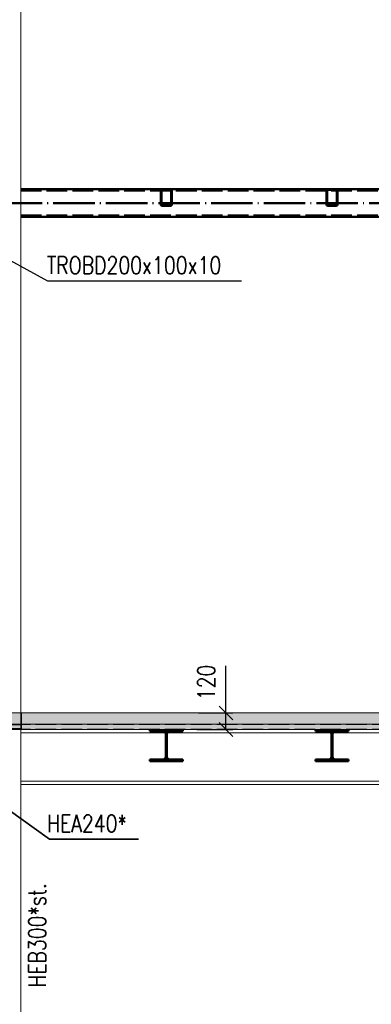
# Paper-space layout 'Layout1' of a CAD drawing. Extents: x -2 to 1380, y -36 to 422.
# Tile 21 of 54: x 755 to 806, y 126 to 269. Entities that reach past the tile are written whole.
import ezdxf

# ---------------------------------------------------------------- set-up
doc = ezdxf.new("R2010")
doc.units = 0
doc.linetypes.add('ACAD_ISO02W100', pattern=[15, 12, -3])
doc.linetypes.add('ACAD_ISO04W100', pattern=[30.5, 24, -3, 0.5, -3])
doc.layers.get('0').update_dxf_attribs({"linetype": 'CONTINUOUS'})
doc.layers.get('DEFPOINTS').update_dxf_attribs({"color": 132, "linetype": 'CONTINUOUS'})
for name, color, linetype, lineweight in [('SS_1.ET-HALA_TaO-PRISTAVBA-PODLAH.NOSNIKY', 9, 'CONTINUOUS', 13), ('SS_1.ET-HALA_TaO-SLOUP', 9, 'CONTINUOUS', 13), ('SS_2.ET-HALA_TaO-PRISTAVBA-PODLAH.NOSNIKY', 172, 'CONTINUOUS', 50), ('SS_2.ET-HALA_TaO-PRISTAVBA-PODLAHA', 9, 'CONTINUOUS', 5), ('SS_2.ET-HALA_TaO-PRISTAVBA-TRAPEZ.PLECH', 153, 'CONTINUOUS', 18), ('SS_2.ET-HALA_TaO-PRISTAVBA-VNITRNI_KCE', 190, 'CONTINUOUS', 50), ('SS_KOTY', 3, 'CONTINUOUS', 25), ('SS_POPIS_PROFILU', 13, 'CONTINUOUS', 25), ('SS_POPIS_PROFILU_S355', 2, 'CONTINUOUS', 35), ('SS_SRAFY', 8, 'CONTINUOUS', 18), ('SS_STAV.OK-POPIS_PROFILU', 9, 'CONTINUOUS', 13)]:
    doc.layers.add(name, color=color, linetype=linetype, lineweight=lineweight)
doc.styles.add('ROMANS', font='romans.shx', dxfattribs={"width": 0.8})
doc.styles.add('romans.shx', font='romans.shx', dxfattribs={"height": 5})
doc.dimstyles.new('A-1_(2.5)_50AS', dxfattribs={"dimtxt": 2.5, "dimasz": 2, "dimexe": 1, "dimexo": 2, "dimgap": 0, "dimtad": 0, "dimdec": 1, "dimlfac": 50, "dimrnd": 1, "dimtxsty": 'ROMANS', "dimblk1": 'OBLIQUE', "dimblk2": 'OBLIQUE', "dimsah": 1, "dimcen": 2, "dimclrd": 256, "dimclre": 256, "dimclrt": 256, "dimadec": 1, "dimazin": 2, "dimtfac": 0.714286, "dimtdec": 1, "dimtmove": 0, "dimatfit": 3, "dimldrblk": 'OPEN', "dimfxl": 1, "dimtvp": 1.142857, "dimtfill": 1, "dimtolj": 1, "dimlwd": -1, "dimlwe": -1, "dimarcsym": 0})
pattern_1 = [(45, (735.425647, 66.093935), (-0.04490128, 0.04490128), [])]
pattern_2 = [(45, (735.4256, 66.0939), (-0.898026, 0.898026), []), (45, (736.3237, 66.0939), (-0.898026, 0.898026), [1.5875, -0.3175, 0, -0.3175])]

# ---------------------------------------------------------------- blocks, each defined once
blk = doc.blocks.new('_Oblique')
at = {"color": 0, "linetype": 'ByBlock', "lineweight": -2}
blk.add_line((-0.5, -0.5), (0.5, 0.5), dxfattribs=at)
blk = doc.blocks.new('*D64')
at = {"layer": 'DEFPOINTS', "color": 0, "transparency": 16777216}
for p in [(778.88, 168.09, -277726.9), (784.87, 168.09), (778.63, 165.69, -277726.9)]:
    blk.add_point(p, dxfattribs=at)
at = {"layer": 'SS_KOTY', "transparency": 16777216}
for p, q in [((784.87, 168.09), (784.87, 174.95)), ((780.88, 168.09), (785.87, 168.09)), ((784.87, 165.69), (784.87, 168.09)), ((780.63, 165.69), (785.87, 165.69))]:
    blk.add_line(p, q, dxfattribs=at)
at = {"layer": 'SS_KOTY', "transparency": 16777216, "xscale": 2, "yscale": 2, "zscale": 2}
for p, rotation in [((784.87, 168.09), 90), ((784.87, 165.69), 270)]:
    blk.add_blockref('_Oblique', p, dxfattribs=dict(at, rotation=rotation))
at = {"layer": 'SS_KOTY', "transparency": 16777216, "insert": (782.01, 172.52), "char_height": 2.5, "attachment_point": 5, "rotation": 90, "style": 'ROMANS', "bg_fill": 3, "box_fill_scale": 1.1, "bg_fill_color": 256, "bg_fill_true_color": 13158600, "bg_fill_transparency": 0}
blk.add_mtext('\\A1;120', dxfattribs=at)
blk = doc.blocks.new('_OPEN')
at = {"color": 0, "linetype": 'ByBlock'}
for p, q in [((-1, 0.167), (0, 0)), ((0, 0), (-1, -0.167)), ((0, 0), (-1, 0))]:
    blk.add_line(p, q, dxfattribs=at)

psp = doc.layouts.get("Layout1")

# ---------------------------------------------------------------- hatches: boundary and pattern name
at = {"layer": 'SS_SRAFY'}
h = psp.add_hatch(dxfattribs=at)
h.set_pattern_fill('ANSI31', color=5, scale=0.02, style=0)
h.set_pattern_definition(pattern_1)
h.paths.add_polyline_path([(776.8256, 244.0939), (775.6256, 244.0939, 0.41421356), (775.4256, 243.8939), (775.4256, 241.8939, 0.41421356), (775.6256, 241.6939), (776.8256, 241.6939, 0.41421356), (777.0256, 241.8939), (777.0256, 243.8939, 0.41421356)], flags=0)
h.paths.add_polyline_path([(776.9256, 243.8939), (776.9256, 241.8939, -0.41421356), (776.8256, 241.7939), (775.6256, 241.7939, -0.41421356), (775.5256, 241.8939), (775.5256, 243.8939, -0.41421356), (775.6256, 243.9939), (776.8256, 243.9939, -0.41421356)], flags=0)
h = psp.add_hatch(dxfattribs=at)
h.set_pattern_fill('ANSI31', color=5, scale=0.02, style=0)
h.set_pattern_definition(pattern_1)
h.paths.add_polyline_path([(800.8256, 244.0939), (799.6256, 244.0939, 0.41421356), (799.4256, 243.8939), (799.4256, 241.8939, 0.41421356), (799.6256, 241.6939), (800.8256, 241.6939, 0.41421356), (801.0256, 241.8939), (801.0256, 243.8939, 0.41421356)], flags=0)
h.paths.add_polyline_path([(800.9256, 243.8939), (800.9256, 241.8939, -0.41421356), (800.8256, 241.7939), (799.6256, 241.7939, -0.41421356), (799.5256, 241.8939), (799.5256, 243.8939, -0.41421356), (799.6256, 243.9939), (800.8256, 243.9939, -0.41421356)], flags=0)
h = psp.add_hatch(dxfattribs=at)
h.set_pattern_fill('ANSI31', color=5, scale=0.02, style=0)
h.set_pattern_definition(pattern_1)
h.paths.add_polyline_path([(800.7206, 165.4539), (802.6256, 165.4539), (802.6256, 165.6939), (797.8256, 165.6939), (797.8256, 165.4539), (799.7306, 165.4539, -0.41421356), (800.1506, 165.0339), (800.1506, 161.7539, -0.41421365), (799.7306, 161.3339), (797.8256, 161.3339), (797.8256, 161.0939), (802.6256, 161.0939), (802.6256, 161.3339), (800.7206, 161.3339, -0.41421348), (800.3006, 161.7539), (800.3006, 165.0339, -0.41421356)], flags=0)

# ---------------------------------------------------------------- linework, layer by layer
at = {"layer": 'SS_1.ET-HALA_TaO-PRISTAVBA-PODLAH.NOSNIKY', "color": 5, "linetype": 'Continuous', "ltscale": 0.25}
for p, q in [((755.1257, 165.2139), (755.1257, 165.6939)), ((755.1257, 165.2139), (776.0761, 165.2139)), ((800.3752, 165.2139), (824.0761, 165.2139)), ((893.2256, 158.1739), (755.1257, 158.1739)), ((755.1257, 157.6939), (893.2256, 157.6939))]:
    psp.add_line(p, q, dxfattribs=at)
at = {"layer": 'SS_1.ET-HALA_TaO-PRISTAVBA-PODLAH.NOSNIKY', "color": 9, "linetype": 'ACAD_ISO02W100', "ltscale": 0.25}
for p, q in [((776.0761, 165.2139), (776.3752, 165.2139)), ((800.0761, 165.2139), (800.3752, 165.2139))]:
    psp.add_line(p, q, dxfattribs=at)
at = {"layer": 'SS_1.ET-HALA_TaO-SLOUP', "color": 5, "linetype": 'Continuous', "ltscale": 0.25}
for p, q in [((755.1256, 168.0939), (755.1256, 345.7627)), ((755.1256, 66.0939), (755.1256, 165.2139))]:
    psp.add_line(p, q, dxfattribs=at)
at = {"layer": 'SS_1.ET-HALA_TaO-SLOUP', "color": 9, "linetype": 'ACAD_ISO02W100', "ltscale": 0.25}
psp.add_line((755.1256, 165.6939), (755.1256, 168.0939), dxfattribs=at)
at = {"layer": 'SS_2.ET-HALA_TaO-PRISTAVBA-PODLAH.NOSNIKY', "color": 1, "linetype": 'Continuous', "ltscale": 0.25}
for p, q in [((773.8256, 165.6939), (773.8256, 165.4539)), ((775.7306, 165.4539), (773.8256, 165.4539)), ((776.1506, 165.0339), (776.1506, 161.7539)), ((776.3006, 161.7539), (776.3006, 165.0339)), ((797.8256, 165.6939), (797.8256, 165.4539)), ((799.7306, 165.4539), (797.8256, 165.4539)), ((800.1506, 165.0339), (800.1506, 161.7539)), ((800.3006, 161.7539), (800.3006, 165.0339)), ((802.6256, 165.4539), (800.7206, 165.4539)), ((802.6256, 165.4539), (802.6256, 165.6939)), ((775.7306, 161.3339), (773.8256, 161.3339)), ((773.8256, 161.3339), (773.8256, 161.0939)), ((773.8256, 161.0939), (778.6256, 161.0939)), ((778.6256, 161.3339), (776.7206, 161.3339)), ((778.6256, 161.0939), (778.6256, 161.3339)), ((799.7306, 161.3339), (797.8256, 161.3339)), ((797.8256, 161.3339), (797.8256, 161.0939)), ((797.8256, 161.0939), (802.6256, 161.0939)), ((802.6256, 161.3339), (800.7206, 161.3339)), ((802.6256, 161.0939), (802.6256, 161.3339))]:
    psp.add_line(p, q, dxfattribs=at)
at = {"layer": 'SS_2.ET-HALA_TaO-PRISTAVBA-PODLAH.NOSNIKY', "color": 3, "linetype": 'ACAD_ISO02W100', "ltscale": 0.25}
for p, q in [((776.3006, 164.7739), (776.1506, 164.7739)), ((776.1506, 164.6739), (776.3006, 164.6739)), ((800.3006, 164.7739), (800.1506, 164.7739)), ((800.1506, 164.6739), (800.3006, 164.6739))]:
    psp.add_line(p, q, dxfattribs=at)
at = {"layer": 'SS_2.ET-HALA_TaO-PRISTAVBA-PODLAH.NOSNIKY', "color": 1, "linetype": 'Continuous', "ltscale": 0.25, "extrusion": (-6.12323e-17, 6.12323e-17, -1)}
for centre, start, end in [((-775.7306, 165.0339), 90, 180), ((-776.7206, 165.0339), 0, 90), ((-799.7306, 165.0339), 90, 180), ((-800.7206, 165.0339), 0, 90), ((-799.7306, 161.7539), 180, 270), ((-800.7206, 161.7539), 270, 0)]:
    psp.add_arc(centre, 0.42, start, end, dxfattribs=at)
at = {"layer": 'SS_2.ET-HALA_TaO-PRISTAVBA-PODLAH.NOSNIKY', "color": 1, "linetype": 'Continuous', "ltscale": 0.25, "extrusion": (1.14805e-12, -2.77173e-12, -1)}
psp.add_arc((-775.7306, 161.7539), 0.42, 180, 270, dxfattribs=at)
at = {"layer": 'SS_2.ET-HALA_TaO-PRISTAVBA-PODLAH.NOSNIKY', "color": 1, "linetype": 'Continuous', "ltscale": 0.25, "extrusion": (-2.77185e-12, -1.14805e-12, -1)}
psp.add_arc((-776.7206, 161.7539, 0), 0.42, 270, 360, dxfattribs=at)
at = {"layer": 'SS_2.ET-HALA_TaO-PRISTAVBA-PODLAHA', "color": 9, "linetype": 'ACAD_ISO02W100', "ltscale": 0.25}
for p, q in [((755.2257, 166.4739), (755.2257, 168.0939)), ((755.2257, 166.3639), (749.2256, 166.3639)), ((749.2256, 165.8394), (755.2257, 165.8394)), ((755.2257, 166.3639), (755.2257, 166.4739)), ((755.2257, 165.7397), (755.2257, 166.3639)), ((755.2257, 165.7328), (755.2257, 165.7397)), ((755.2257, 165.7154), (755.2257, 165.7328))]:
    psp.add_line(p, q, dxfattribs=at)
at = {"layer": 'SS_2.ET-HALA_TaO-PRISTAVBA-VNITRNI_KCE', "color": 1, "linetype": 'Continuous', "ltscale": 0.25}
for p, q in [((755.1257, 244.0939), (775.6256, 244.0939)), ((775.4256, 243.8939), (775.4256, 241.8939)), ((775.5256, 241.8939), (775.5256, 243.8939)), ((775.6256, 244.0939), (776.8256, 244.0939)), ((775.6256, 243.9939), (776.8256, 243.9939)), ((776.8256, 244.0939), (799.6256, 244.0939)), ((776.9256, 243.8939), (776.9256, 241.8939)), ((777.0256, 241.8939), (777.0256, 243.8939)), ((799.4256, 243.8939), (799.4256, 241.8939)), ((799.5256, 241.8939), (799.5256, 243.8939)), ((799.6256, 244.0939), (800.8256, 244.0939)), ((799.6256, 243.9939), (800.8256, 243.9939)), ((800.8256, 244.0939), (823.6256, 244.0939)), ((800.9256, 243.8939), (800.9256, 241.8939)), ((801.0256, 241.8939), (801.0256, 243.8939)), ((776.8256, 241.7939), (775.6256, 241.7939)), ((775.6256, 241.6939), (776.8256, 241.6939)), ((800.8256, 241.7939), (799.6256, 241.7939)), ((799.6256, 241.6939), (800.8256, 241.6939)), ((755.1257, 240.0939), (893.2256, 240.0939))]:
    psp.add_line(p, q, dxfattribs=at)
at = {"layer": 'SS_2.ET-HALA_TaO-PRISTAVBA-VNITRNI_KCE', "color": 3, "linetype": 'ACAD_ISO02W100', "ltscale": 0.25}
for p, q in [((755.1257, 243.8939), (893.2256, 243.8939)), ((755.1257, 240.2939), (893.2256, 240.2939))]:
    psp.add_line(p, q, dxfattribs=at)
at = {"layer": 'SS_2.ET-HALA_TaO-PRISTAVBA-VNITRNI_KCE', "color": 7, "linetype": 'ACAD_ISO04W100', "ltscale": 0.25}
psp.add_line((752.2256, 242.0939), (896.2256, 242.0939), dxfattribs=at)
at = {"layer": 'SS_2.ET-HALA_TaO-PRISTAVBA-VNITRNI_KCE', "color": 1, "linetype": 'Continuous', "ltscale": 0.25}
for centre, start, end in [((775.6256, 243.8939), 90, 180), ((776.8256, 243.8939), 0, 90), ((799.6256, 243.8939), 90, 180), ((800.8256, 243.8939), 0, 90), ((775.6256, 241.8939), 180, 270), ((776.8256, 241.8939), 270, 0), ((799.6256, 241.8939), 180, 270), ((800.8256, 241.8939), 270, 0)]:
    psp.add_arc(centre, 0.2, start, end, dxfattribs=at)
at = {"layer": 'SS_2.ET-HALA_TaO-PRISTAVBA-VNITRNI_KCE', "color": 1, "linetype": 'Continuous', "ltscale": 0.25, "extrusion": (-4.65662e-11, 1.92884e-11, -1)}
for centre in [(-775.6256, 243.8939, 0), (-799.6256, 243.8939, 0)]:
    psp.add_arc(centre, 0.1, 0, 90, dxfattribs=at)
at = {"layer": 'SS_2.ET-HALA_TaO-PRISTAVBA-VNITRNI_KCE', "color": 1, "linetype": 'Continuous', "ltscale": 0.25, "extrusion": (1.92883e-11, 4.65662e-11, -1)}
for centre in [(-776.8256, 243.8939, 0), (-800.8256, 243.8939, 0)]:
    psp.add_arc(centre, 0.1, 90, 180, dxfattribs=at)
at = {"layer": 'SS_2.ET-HALA_TaO-PRISTAVBA-VNITRNI_KCE', "color": 1, "linetype": 'Continuous', "ltscale": 0.25, "extrusion": (-6.12323e-17, 6.12323e-17, -1)}
for centre, start, end in [((-775.6256, 241.8939), 270, 0), ((-776.8256, 241.8939), 180, 270), ((-799.6256, 241.8939), 270, 0), ((-800.8256, 241.8939), 180, 270)]:
    psp.add_arc(centre, 0.1, start, end, dxfattribs=at)
at = {"layer": 'SS_POPIS_PROFILU', "color": 13}
psp.add_lwpolyline([(742.0656, 240.0939), (759.0242, 230.8091), (787.1194, 230.8091)], dxfattribs=at)
at = {"layer": 'SS_POPIS_PROFILU_S355', "color": 2}
psp.add_lwpolyline([(743.5256, 161.0939), (759.3212, 149.7956), (772.1783, 149.7956)], dxfattribs=at)

# ---------------------------------------------------------------- texts
at = {"layer": 'SS_POPIS_PROFILU', "color": 13, "style": 'romans.shx', "width": 0.8}
psp.add_text('TROBD200x100x10', height=2.5, dxfattribs=at).set_placement((758.9086, 231.8091))
at = {"layer": 'SS_POPIS_PROFILU_S355', "color": 2, "style": 'romans.shx', "width": 0.8}
psp.add_text('HEA240*', height=2.5, dxfattribs=at).set_placement((758.9441, 150.7956))
at = {"layer": 'SS_STAV.OK-POPIS_PROFILU', "color": 9, "style": 'romans.shx', "width": 0.8}
psp.add_text('HEB300*st.', height=2.5, rotation=90, dxfattribs=at).set_placement((758.7729, 128.2254))

# ---------------------------------------------------------------- dimensions: what is measured, and where the dimension line sits
at = {"layer": 'SS_KOTY'}
dim = psp.add_linear_dim(base=(784.8659, 168.0939), p1=(778.6256, 165.6939, -277726.9), p2=(778.8806, 168.0939, -277726.9), angle=90, dimstyle='A-1_(2.5)_50AS', dxfattribs=at)
dim.commit()
dim.dimension.update_dxf_attribs({"geometry": '*D64', "text_midpoint": (782.0088, 172.5225)})

# ---------------------------------------------------------------- next in the draw order: hatches: boundary and pattern name
at = {"layer": 'SS_2.ET-HALA_TaO-PRISTAVBA-PODLAHA'}
h = psp.add_hatch(dxfattribs=at)
h.set_pattern_fill('ANSI35', color=252, scale=0.2, style=0)
h.set_pattern_definition(pattern_2)
h.paths.add_polyline_path([(899.0256, 168.0939), (733.3256, 168.0939), (733.3256, 166.4739), (899.0256, 166.4739)], flags=0)
h = psp.add_hatch(dxfattribs=at)
h.set_pattern_fill('ANSI35', color=252, scale=0.2, style=0)
h.set_pattern_definition(pattern_2)
h.paths.add_polyline_path([(733.3256, 166.4739), (733.3256, 165.7154), (899.0256, 165.7154), (899.0256, 166.4739)], flags=0)
at = {"layer": 'SS_SRAFY'}
h = psp.add_hatch(dxfattribs=at)
h.set_pattern_fill('ANSI31', color=5, scale=0.02, style=0)
h.set_pattern_definition(pattern_1)
h.paths.add_polyline_path([(776.7206, 165.4539), (778.6256, 165.4539), (778.6256, 165.6939), (773.8256, 165.6939), (773.8256, 165.4539), (775.7306, 165.4539, -0.41421356), (776.1506, 165.0339), (776.1506, 161.7539, -0.41421365), (775.7306, 161.3339), (773.8256, 161.3339), (773.8256, 161.0939), (778.6256, 161.0939), (778.6256, 161.3339), (776.7206, 161.3339, -0.41421348), (776.3006, 161.7539), (776.3006, 165.0339, -0.41421356)], flags=0)

# ---------------------------------------------------------------- next in the draw order: linework, layer by layer
at = {"layer": 'SS_1.ET-HALA_TaO-PRISTAVBA-PODLAH.NOSNIKY', "color": 9, "linetype": 'ACAD_ISO04W100', "ltscale": 0.25}
psp.add_line((752.1256, 165.6939), (896.2256, 165.6939), dxfattribs=at)
at = {"layer": 'SS_1.ET-HALA_TaO-PRISTAVBA-PODLAH.NOSNIKY', "color": 5, "linetype": 'Continuous', "ltscale": 0.25}
psp.add_line((776.3752, 165.2139), (800.0761, 165.2139), dxfattribs=at)
at = {"layer": 'SS_2.ET-HALA_TaO-PRISTAVBA-PODLAH.NOSNIKY', "color": 1, "linetype": 'Continuous', "ltscale": 0.25}
for q in [(776.7206, 165.4539), (778.6256, 165.6939)]:
    psp.add_line((778.6256, 165.4539), q, dxfattribs=at)
at = {"layer": 'SS_2.ET-HALA_TaO-PRISTAVBA-PODLAHA', "color": 9, "linetype": 'Continuous', "ltscale": 0.25}
for p, q in [((899.0256, 168.0939), (733.3256, 168.0939)), ((899.0256, 166.4739), (733.3256, 166.4739)), ((733.3256, 165.7154), (899.0256, 165.7154))]:
    psp.add_line(p, q, dxfattribs=at)
at = {"layer": 'SS_2.ET-HALA_TaO-PRISTAVBA-PODLAHA', "color": 9, "linetype": 'ACAD_ISO02W100', "ltscale": 0.25}
for p, q in [((899.0256, 166.4411), (733.3256, 166.4411)), ((899.0256, 165.7397), (733.3256, 165.7397))]:
    psp.add_line(p, q, dxfattribs=at)
at = {"layer": 'SS_2.ET-HALA_TaO-PRISTAVBA-TRAPEZ.PLECH', "color": 5, "linetype": 'Continuous', "ltscale": 0.25}
psp.add_line((737.9256, 165.6939), (899.0256, 165.6939), dxfattribs=at)

doc.saveas('drawing.dxf')
